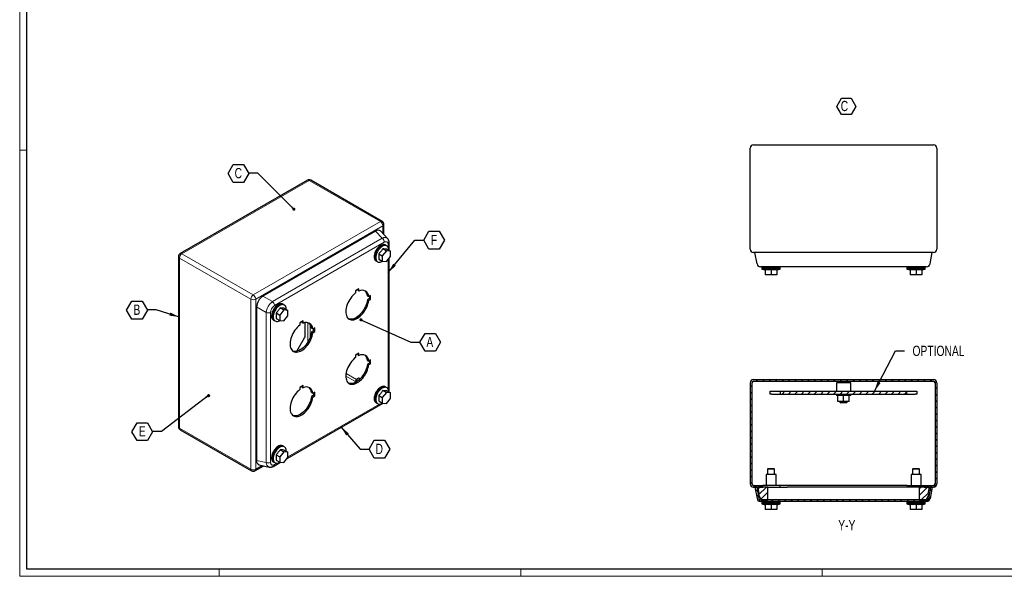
# Model space of a CAD drawing. Header units: millimetres. Extents: x 0 to 1189, y 0 to 841.
# Tile 1 of 3: x 0 to 686, y 0 to 388. Entities that reach past the tile are written whole.
import ezdxf

# ---------------------------------------------------------------- set-up
doc = ezdxf.new("R2010")
doc.units = ezdxf.units.MM
doc.layers.add('SLD-0_0', color=7, linetype='Continuous')
doc.styles.add('SLDTEXTSTYLE4', font='TXT', dxfattribs={"width": 0.75})
doc.dimstyles.new('SLDDIMSTYLE3', dxfattribs={"dimtxt": 0.18, "dimasz": 2.17094, "dimexe": 0, "dimexo": 0.0625, "dimgap": 0, "dimtad": 0, "dimtih": 1, "dimtoh": 1, "dimdec": 0, "dimrnd": 1e-09, "dimzin": 0, "dimdsep": 46, "dimtxsty": 'Standard', "dimblk1": 'DOT', "dimblk2": 'DOT', "dimsah": 1, "dimcen": 0.09, "dimadec": 0, "dimazin": 0, "dimtfac": 2.17094, "dimtdec": 0, "dimtofl": 0, "dimtmove": 0, "dimatfit": 3, "dimldrblk": 'DOT', "dimfxl": 1, "dimfrac": 2, "dimtolj": 1, "dimtzin": 0, "dimarcsym": 0})
doc.dimstyles.new('SLDDIMSTYLE4', dxfattribs={"dimtxt": 0.18, "dimasz": 7.055556, "dimexe": 0, "dimexo": 0.0625, "dimgap": 0, "dimtad": 0, "dimtih": 1, "dimtoh": 1, "dimdec": 0, "dimrnd": 1e-09, "dimzin": 0, "dimdsep": 46, "dimtxsty": 'Standard', "dimsah": 1, "dimcen": 0.09, "dimadec": 0, "dimazin": 0, "dimtfac": 7.055556, "dimtdec": 0, "dimtofl": 0, "dimtmove": 0, "dimatfit": 3, "dimfxl": 1, "dimfrac": 2, "dimtolj": 1, "dimtzin": 0, "dimarcsym": 0})

# ---------------------------------------------------------------- blocks, each defined once
blk = doc.blocks.new('SW_NOTE_0_6')
at = {"layer": 'SLD-0_0', "color": 0}
for p, q in [((-2.75, 5.33), (0.55, 11.05)), ((0.55, 11.05), (7.17, 11.05)), ((7.17, 11.05), (10.47, 5.33)), ((0.55, -0.4), (-2.75, 5.33)), ((10.47, 5.33), (7.17, -0.4)), ((7.17, -0.4), (0.55, -0.4))]:
    blk.add_line(p, q, dxfattribs=at)
at = {"layer": 'SLD-0_0', "color": 0, "insert": (0, 9.21), "char_height": 7.14, "attachment_point": 1, "style": 'SLDTEXTSTYLE4'}
blk.add_mtext('C', dxfattribs=at)
blk = doc.blocks.new('SW_NOTE_0_12')
at = {"layer": 'SLD-0_0', "color": 0}
for p, q in [((-14.45, -0.12), (-10.84, 6.14)), ((-10.84, 6.14), (-3.61, 6.14)), ((-3.61, 6.14), (0, -0.12)), ((-10.84, -6.38), (-14.45, -0.12)), ((-3.61, -6.38), (-10.84, -6.38)), ((0, -0.12), (-3.61, -6.38))]:
    blk.add_line(p, q, dxfattribs=at)
at = {"layer": 'SLD-0_0', "color": 0, "insert": (-7.3, 3.66), "char_height": 7.14, "attachment_point": 2, "style": 'SLDTEXTSTYLE4'}
blk.add_mtext('C', dxfattribs=at)
blk = doc.blocks.new('_Dot')
at = {"color": 0, "linetype": 'ByBlock', "lineweight": -2}
blk.add_line((-0.5, 0), (-1, 0), dxfattribs=at)
at = {"color": 0, "linetype": 'ByBlock', "const_width": 0.5}
blk.add_lwpolyline([(-0.25, 0, 1), (0.25, 0, 1)], format="xyb", close=True, dxfattribs=at)
blk = doc.blocks.new('SW_NOTE_0_13')
at = {"layer": 'SLD-0_0', "color": 0}
for p, q in [((-14.45, -0.12), (-10.84, 6.14)), ((-10.84, 6.14), (-3.61, 6.14)), ((-3.61, 6.14), (0, -0.12)), ((-10.84, -6.38), (-14.45, -0.12)), ((-3.61, -6.38), (-10.84, -6.38)), ((0, -0.12), (-3.61, -6.38))]:
    blk.add_line(p, q, dxfattribs=at)
at = {"layer": 'SLD-0_0', "color": 0, "insert": (-7.28, 3.66), "char_height": 7.14, "attachment_point": 2, "style": 'SLDTEXTSTYLE4'}
blk.add_mtext('B', dxfattribs=at)
blk = doc.blocks.new('SW_NOTE_0_14')
at = {"layer": 'SLD-0_0', "color": 0}
for p, q in [((-14.45, -0.12), (-10.84, 6.14)), ((-10.84, 6.14), (-3.61, 6.14)), ((-3.61, 6.14), (0, -0.12)), ((-10.84, -6.38), (-14.45, -0.12)), ((-3.61, -6.38), (-10.84, -6.38)), ((0, -0.12), (-3.61, -6.38))]:
    blk.add_line(p, q, dxfattribs=at)
at = {"layer": 'SLD-0_0', "color": 0, "insert": (-7.21, 3.66), "char_height": 7.14, "attachment_point": 2, "style": 'SLDTEXTSTYLE4'}
blk.add_mtext('E', dxfattribs=at)
blk = doc.blocks.new('SW_NOTE_0_15')
at = {"layer": 'SLD-0_0', "color": 0}
for p, q in [((0, -0.12), (3.61, 6.14)), ((3.61, 6.14), (10.84, 6.14)), ((10.84, 6.14), (14.45, -0.12)), ((3.61, -6.38), (0, -0.12)), ((10.84, -6.38), (3.61, -6.38)), ((14.45, -0.12), (10.84, -6.38))]:
    blk.add_line(p, q, dxfattribs=at)
at = {"layer": 'SLD-0_0', "color": 0, "insert": (7.14, 3.66), "char_height": 7.14, "attachment_point": 2, "style": 'SLDTEXTSTYLE4'}
blk.add_mtext('D', dxfattribs=at)
blk = doc.blocks.new('SW_NOTE_0_16')
at = {"layer": 'SLD-0_0', "color": 0}
for p, q in [((0, -0.12), (3.61, 6.14)), ((3.61, 6.14), (10.84, 6.14)), ((10.84, 6.14), (14.45, -0.12)), ((3.61, -6.38), (0, -0.12)), ((10.84, -6.38), (3.61, -6.38)), ((14.45, -0.12), (10.84, -6.38))]:
    blk.add_line(p, q, dxfattribs=at)
at = {"layer": 'SLD-0_0', "color": 0, "insert": (6.94, 3.66), "char_height": 7.14, "attachment_point": 2, "style": 'SLDTEXTSTYLE4'}
blk.add_mtext('A', dxfattribs=at)
blk = doc.blocks.new('SW_NOTE_0_17')
at = {"layer": 'SLD-0_0', "color": 0}
for p, q in [((0, -0.12), (3.61, 6.14)), ((3.61, 6.14), (10.84, 6.14)), ((10.84, 6.14), (14.45, -0.12)), ((3.61, -6.38), (0, -0.12)), ((10.84, -6.38), (3.61, -6.38)), ((14.45, -0.12), (10.84, -6.38))]:
    blk.add_line(p, q, dxfattribs=at)
at = {"layer": 'SLD-0_0', "color": 0, "insert": (7.15, 3.66), "char_height": 7.14, "attachment_point": 2, "style": 'SLDTEXTSTYLE4'}
blk.add_mtext('F', dxfattribs=at)

msp = doc.modelspace()

# ---------------------------------------------------------------- hatches: boundary and pattern name
at = {"linetype": 'Continuous', "lineweight": 18}
h = msp.add_hatch(dxfattribs=at)
h.set_pattern_fill('ANSI31', style=0)
edge = h.paths.add_edge_path(flags=0)
edge.add_arc((511.213, 64.448), 2.4, 180, 270)
edge.add_line((511.213, 62.048), (517.613, 62.048))
edge.add_line((517.613, 62.048), (517.613, 63.248))
edge.add_line((517.613, 63.248), (511.213, 63.248))
edge.add_arc((511.213, 64.448), 1.2, 180, 270, ccw=False)
edge.add_line((510.013, 64.448), (510.013, 134.648))
edge.add_arc((511.213, 134.648), 1.2, 90, 180, ccw=False)
edge.add_line((511.213, 135.848), (636.413, 135.848))
edge.add_arc((636.413, 134.648), 1.2, 0, 90, ccw=False)
edge.add_line((637.613, 134.648), (637.613, 64.448))
edge.add_arc((636.413, 64.448), 1.2, 270, 360, ccw=False)
edge.add_line((636.413, 63.248), (630.013, 63.248))
edge.add_line((630.013, 63.248), (630.013, 62.048))
edge.add_line((630.013, 62.048), (636.413, 62.048))
edge.add_arc((636.413, 64.448), 2.4, 270, 360)
edge.add_line((638.813, 64.448), (638.813, 134.648))
edge.add_arc((636.413, 134.648), 2.4, 0, 90)
edge.add_line((636.413, 137.048), (511.213, 137.048))
edge.add_arc((511.213, 134.648), 2.4, 90, 180)
edge.add_line((508.813, 134.648), (508.813, 64.448))
h = msp.add_hatch(dxfattribs=at)
h.set_pattern_fill('ANSI31', style=0)
h.paths.add_polyline_path([(529.907, 128.848), (529.907, 126.848), (617.719, 126.848), (617.719, 128.848)], flags=0)
h = msp.add_hatch(dxfattribs=at)
h.set_pattern_fill('ANSI31', style=0)
edge = h.paths.add_edge_path(flags=0)
edge.add_arc((631.711, 54.448), 2.4, 270, 350)
edge.add_line((634.074, 54.031), (635.488, 62.048))
edge.add_line((635.488, 62.048), (634.269, 62.048))
edge.add_line((634.269, 62.048), (632.892, 54.24))
edge.add_arc((631.711, 54.448), 1.2, 270, 350, ccw=False)
edge.add_line((631.711, 53.248), (515.915, 53.248))
edge.add_arc((515.915, 54.448), 1.2, 190, 270, ccw=False)
edge.add_line((514.733, 54.24), (513.356, 62.048))
edge.add_line((513.356, 62.048), (512.138, 62.048))
edge.add_line((512.138, 62.048), (513.551, 54.031))
edge.add_arc((515.915, 54.448), 2.4, 190, 270)
edge.add_line((515.915, 52.048), (631.711, 52.048))
h = msp.add_hatch(dxfattribs=at)
h.set_pattern_fill('ANSI31', style=0)
h.paths.add_polyline_path([(514.013, 62.048), (514.824, 57.448), (514.509, 57.048), (516.363, 53.248), (521.063, 53.248), (521.063, 62.048)], flags=0)
h = msp.add_hatch(dxfattribs=at)
h.set_pattern_fill('ANSI31', style=0)
h.paths.add_polyline_path([(632.802, 57.448), (633.613, 62.048), (626.563, 62.048), (626.563, 53.248), (631.263, 53.248), (633.116, 57.048)], flags=0)

# ---------------------------------------------------------------- linework, layer by layer
at = {"color": 7, "linetype": 'Continuous', "lineweight": 18}
for p, q in [((0.003, 840.919), (0.003, -0.081)), ((5.003, 296.919), (0.003, 296.919)), ((1184.003, 4.919), (5.003, 4.919)), ((139.003, 4.919), (139.003, -0.081)), ((349.003, 4.919), (349.003, -0.081)), ((559.003, 4.919), (559.003, -0.081)), ((0.003, -0.081), (1189.003, -0.081))]:
    msp.add_line(p, q, dxfattribs=at)
at = {"color": 7, "linetype": 'Continuous', "lineweight": 25}
for p, q in [((5.003, 4.919), (5.003, 835.919)), ((508.813, 227.993), (508.813, 298.193)), ((511.213, 300.593), (636.413, 300.593)), ((638.813, 298.193), (638.813, 227.993)), ((200.365, 275.883), (111.836, 224.776)), ((252.404, 247.227), (202.765, 275.883)), ((247.849, 240.497), (169.424, 195.223)), ((256.251, 235.267), (251.456, 240.406)), ((253.604, 238.104), (253.604, 245.148)), ((255.376, 226.753), (252.548, 223.234)), ((252.866, 228.202), (255.376, 226.753)), ((255.053, 230.587), (254.628, 230.832)), ((255.464, 230.32), (255.04, 230.565)), ((258.204, 226.5), (255.376, 226.753)), ((255.694, 227.949), (258.204, 226.5)), ((257.35, 226.993), (257.35, 232.159)), ((258.204, 222.728), (258.204, 226.5)), ((110.635, 222.697), (110.635, 104.135)), ((248.204, 219.703), (248.628, 219.458)), ((248.641, 219.48), (249.065, 219.235)), ((250.038, 224.683), (252.548, 223.234)), ((250.038, 220.912), (252.548, 219.463)), ((252.548, 223.234), (252.548, 219.463)), ((252.548, 219.463), (255.376, 219.21)), ((255.376, 219.21), (258.204, 222.728)), ((257.35, 128.192), (257.35, 221.666)), ((636.413, 225.593), (511.213, 225.593)), ((513.551, 217.576), (512.138, 225.593)), ((634.074, 217.576), (635.488, 225.593)), ((516.888, 215.593), (516.888, 214.993)), ((529.738, 214.993), (516.888, 214.993)), ((516.888, 213.993), (519.313, 213.388)), ((529.738, 213.993), (516.888, 213.993)), ((516.913, 214.993), (516.913, 213.993)), ((519.313, 213.543), (519.313, 209.993)), ((627.854, 215.593), (519.771, 215.593)), ((523.313, 213.543), (523.313, 209.993)), ((527.313, 213.388), (529.738, 213.993)), ((527.313, 213.543), (527.313, 209.993)), ((529.713, 213.993), (529.713, 214.993)), ((529.738, 214.993), (529.738, 215.593)), ((617.888, 215.593), (617.888, 214.993)), ((630.738, 214.993), (617.888, 214.993)), ((617.888, 213.993), (620.313, 213.388)), ((630.738, 213.993), (617.888, 213.993)), ((617.913, 214.993), (617.913, 213.993)), ((620.313, 213.543), (620.313, 209.993)), ((624.313, 213.543), (624.313, 209.993)), ((628.313, 213.388), (630.738, 213.993)), ((628.313, 213.543), (628.313, 209.993)), ((630.713, 213.993), (630.713, 214.993)), ((630.738, 214.993), (630.738, 215.593)), ((523.313, 209.993), (519.313, 209.993)), ((527.313, 209.993), (523.313, 209.993)), ((624.313, 209.993), (620.313, 209.993)), ((628.313, 209.993), (624.313, 209.993)), ((236.32, 200.303), (233.986, 198.956)), ((233.986, 198.956), (233.986, 197.387)), ((235.471, 199.813), (235.471, 199.224)), ((235.471, 199.224), (236.32, 198.734)), ((236.32, 198.734), (236.32, 200.303)), ((242.209, 195.333), (243.057, 194.843)), ((243.567, 193.423), (242.209, 192.639)), ((242.209, 192.639), (243.057, 192.149)), ((244.416, 195.627), (243.057, 194.843)), ((243.057, 192.149), (244.416, 192.933)), ((243.567, 195.138), (243.567, 193.423)), ((243.567, 193.423), (244.416, 192.933)), ((244.416, 192.933), (244.416, 195.627)), ((165.025, 187.605), (165.025, 80.712)), ((183.958, 185.524), (181.13, 182.006)), ((181.448, 186.973), (183.958, 185.524)), ((183.635, 189.358), (183.211, 189.603)), ((184.046, 189.092), (183.622, 189.336)), ((186.787, 185.271), (183.958, 185.524)), ((184.277, 186.72), (186.787, 185.271)), ((186.787, 181.5), (186.787, 185.271)), ((176.786, 178.474), (177.21, 178.229)), ((178.62, 183.455), (181.13, 182.006)), ((178.62, 179.683), (181.13, 178.234)), ((181.13, 182.006), (181.13, 178.234)), ((183.958, 177.981), (186.787, 181.5)), ((177.223, 178.251), (177.647, 178.006)), ((181.13, 178.234), (183.958, 177.981)), ((197.429, 177.852), (195.095, 176.505)), ((195.095, 176.505), (195.095, 174.936)), ((196.58, 177.362), (196.58, 176.773)), ((196.58, 176.773), (197.429, 176.283)), ((197.429, 176.283), (197.429, 177.852)), ((198.878, 167.576), (198.878, 176.71)), ((203.318, 172.882), (204.167, 172.392)), ((205.525, 173.176), (204.167, 172.392)), ((204.676, 172.686), (204.676, 170.972)), ((205.525, 170.482), (205.525, 173.176)), ((193.042, 156.791), (198.464, 166.182)), ((204.676, 170.972), (203.318, 170.187)), ((203.318, 170.187), (204.167, 169.697)), ((204.167, 169.697), (205.525, 170.482)), ((204.676, 170.972), (205.525, 170.482)), ((236.32, 155.393), (233.986, 154.046)), ((233.986, 154.046), (233.986, 152.477)), ((235.471, 154.903), (235.471, 154.314)), ((235.471, 154.314), (236.32, 153.825)), ((236.32, 153.825), (236.32, 155.393)), ((242.209, 150.423), (243.057, 149.934)), ((243.567, 148.513), (242.209, 147.729)), ((242.209, 147.729), (243.057, 147.239)), ((244.416, 150.718), (243.057, 149.934)), ((243.057, 147.239), (244.416, 148.023)), ((243.567, 150.228), (243.567, 148.513)), ((243.567, 148.513), (244.416, 148.023)), ((244.416, 148.023), (244.416, 150.718)), ((235.506, 137.692), (235.153, 137.487)), ((237.184, 137.569), (236.756, 137.816)), ((197.429, 132.942), (195.095, 131.595)), ((195.095, 131.595), (195.095, 130.026)), ((196.58, 132.452), (196.58, 131.863)), ((196.58, 131.863), (197.429, 131.373)), ((197.429, 131.373), (197.429, 132.942)), ((233.739, 135.038), (233.739, 134.982)), ((255.053, 131.785), (254.628, 132.03)), ((255.464, 131.519), (255.04, 131.764)), ((508.813, 134.648), (508.813, 64.448)), ((510.013, 134.648), (510.013, 64.448)), ((511.213, 137.048), (636.413, 137.048)), ((511.213, 135.848), (636.413, 135.848)), ((568.813, 134.848), (568.813, 128.848)), ((578.813, 134.848), (568.813, 134.848)), ((570.813, 135.848), (570.813, 134.848)), ((576.813, 134.848), (576.813, 135.848)), ((578.813, 128.848), (578.813, 134.848)), ((637.613, 134.648), (637.613, 64.448)), ((638.813, 134.648), (638.813, 64.448)), ((203.318, 127.972), (204.167, 127.482)), ((204.676, 126.062), (203.318, 125.278)), ((203.318, 125.278), (204.167, 124.788)), ((205.525, 128.266), (204.167, 127.482)), ((204.167, 124.788), (205.525, 125.572)), ((204.676, 127.777), (204.676, 126.062)), ((204.676, 126.062), (205.525, 125.572)), ((205.525, 125.572), (205.525, 128.266)), ((250.038, 125.882), (252.548, 124.433)), ((255.376, 127.951), (252.548, 124.433)), ((252.548, 124.433), (252.548, 120.661)), ((252.866, 129.4), (255.376, 127.951)), ((258.204, 127.698), (255.376, 127.951)), ((255.376, 120.408), (258.204, 123.927)), ((255.694, 129.147), (258.204, 127.698)), ((258.204, 123.927), (258.204, 127.698)), ((522.813, 126.848), (522.813, 128.848)), ((522.813, 128.848), (523.813, 128.848)), ((523.813, 126.848), (522.813, 126.848)), ((523.813, 128.848), (529.907, 128.848)), ((523.813, 126.848), (529.907, 126.848)), ((529.907, 126.848), (529.907, 128.848)), ((529.907, 128.848), (617.719, 128.848)), ((529.907, 126.848), (617.719, 126.848)), ((568.813, 126.848), (568.813, 125.848)), ((578.813, 125.848), (568.813, 125.848)), ((569.813, 121.848), (569.813, 125.848)), ((573.813, 121.848), (573.813, 125.848)), ((577.813, 121.848), (577.813, 125.848)), ((578.813, 125.848), (578.813, 126.848)), ((617.719, 128.848), (617.719, 126.848)), ((617.719, 128.848), (623.813, 128.848)), ((617.719, 126.848), (623.813, 126.848)), ((623.813, 128.848), (624.813, 128.848)), ((624.813, 126.848), (623.813, 126.848)), ((624.813, 128.848), (624.813, 126.848)), ((186.194, 81.962), (253.14, 120.608)), ((248.204, 120.901), (248.628, 120.657)), ((248.641, 120.678), (249.065, 120.433)), ((250.038, 122.11), (252.548, 120.661)), ((252.548, 120.661), (255.376, 120.408)), ((573.813, 121.848), (569.813, 121.848)), ((571.313, 121.848), (571.313, 121.348)), ((571.313, 121.348), (571.813, 120.848)), ((571.313, 121.348), (576.313, 121.348)), ((575.813, 120.848), (571.813, 120.848)), ((577.813, 121.848), (573.813, 121.848)), ((575.813, 120.848), (576.313, 121.348)), ((576.313, 121.348), (576.313, 121.848)), ((111.836, 102.057), (161.474, 73.401)), ((183.635, 90.557), (183.211, 90.802)), ((184.046, 90.29), (183.622, 90.535)), ((178.62, 84.653), (181.13, 83.204)), ((183.958, 86.723), (181.13, 83.204)), ((181.13, 83.204), (181.13, 79.433)), ((181.448, 88.172), (183.958, 86.723)), ((186.787, 86.47), (183.958, 86.723)), ((183.958, 79.18), (186.787, 82.698)), ((184.277, 87.919), (186.787, 86.47)), ((186.787, 82.698), (186.787, 86.47)), ((163.874, 73.401), (169.976, 76.923)), ((166.908, 77.632), (173.756, 76.05)), ((176.786, 79.673), (177.21, 79.428)), ((176.997, 76.652), (181.722, 79.38)), ((177.223, 79.45), (177.647, 79.205)), ((178.62, 80.882), (181.13, 79.433)), ((181.13, 79.433), (183.958, 79.18)), ((519.813, 70.868), (519.813, 63.248)), ((526.813, 70.868), (519.813, 70.868)), ((521.313, 75.048), (520.813, 74.548)), ((520.813, 74.548), (520.813, 70.868)), ((525.813, 74.548), (520.813, 74.548)), ((521.313, 75.048), (525.313, 75.048)), ((525.813, 74.548), (525.313, 75.048)), ((525.813, 70.868), (525.813, 74.548)), ((526.813, 63.248), (526.813, 70.868)), ((620.813, 70.868), (620.813, 63.248)), ((627.813, 70.868), (620.813, 70.868)), ((622.313, 75.048), (621.813, 74.548)), ((621.813, 74.548), (621.813, 70.868)), ((626.813, 74.548), (621.813, 74.548)), ((622.313, 75.048), (626.313, 75.048)), ((626.813, 74.548), (626.313, 75.048)), ((626.813, 70.868), (626.813, 74.548)), ((627.813, 63.248), (627.813, 70.868)), ((511.213, 63.248), (517.613, 63.248)), ((511.213, 62.048), (517.613, 62.048)), ((512.138, 62.048), (513.551, 54.031)), ((513.356, 62.048), (512.138, 62.048)), ((513.356, 62.048), (514.733, 54.24)), ((521.063, 62.048), (514.013, 62.048)), ((514.013, 62.048), (514.824, 57.448)), ((517.613, 62.048), (517.613, 63.248)), ((523.413, 63.248), (517.613, 63.248)), ((521.063, 53.248), (521.063, 62.048)), ((521.063, 62.048), (534.663, 62.048)), ((529.413, 63.248), (523.413, 63.248)), ((529.413, 63.248), (529.413, 62.048)), ((618.213, 63.248), (529.413, 63.248)), ((612.963, 62.048), (534.663, 62.048)), ((626.563, 62.048), (612.963, 62.048)), ((618.213, 63.248), (618.213, 62.048)), ((618.213, 63.248), (624.213, 63.248)), ((624.213, 63.248), (630.013, 63.248)), ((626.563, 62.048), (626.563, 53.248)), ((633.613, 62.048), (626.563, 62.048)), ((630.013, 62.048), (630.013, 63.248)), ((630.013, 63.248), (636.413, 63.248)), ((630.013, 62.048), (636.413, 62.048)), ((632.802, 57.448), (633.613, 62.048)), ((634.269, 62.048), (632.892, 54.24)), ((635.488, 62.048), (634.074, 54.031)), ((635.488, 62.048), (634.269, 62.048)), ((514.824, 57.448), (514.509, 57.048)), ((514.509, 57.048), (516.363, 53.248)), ((631.263, 53.248), (633.116, 57.048)), ((633.116, 57.048), (632.802, 57.448)), ((631.711, 53.248), (515.915, 53.248)), ((631.711, 52.048), (515.915, 52.048)), ((516.363, 53.248), (521.063, 53.248)), ((516.888, 52.048), (516.888, 51.448)), ((529.738, 51.448), (516.888, 51.448)), ((516.888, 50.448), (519.313, 49.843)), ((529.738, 50.448), (516.888, 50.448)), ((516.913, 51.448), (516.913, 50.448)), ((519.313, 49.998), (519.313, 46.448)), ((523.313, 49.998), (523.313, 46.448)), ((527.313, 49.843), (529.738, 50.448)), ((527.313, 49.998), (527.313, 46.448)), ((529.713, 50.448), (529.713, 51.448)), ((529.738, 51.448), (529.738, 52.048)), ((617.888, 52.048), (617.888, 51.448)), ((630.738, 51.448), (617.888, 51.448)), ((617.888, 50.448), (620.313, 49.843)), ((630.738, 50.448), (617.888, 50.448)), ((617.913, 51.448), (617.913, 50.448)), ((620.313, 49.998), (620.313, 46.448)), ((624.313, 49.998), (624.313, 46.448)), ((626.563, 53.248), (631.263, 53.248)), ((628.313, 49.843), (630.738, 50.448)), ((628.313, 49.998), (628.313, 46.448)), ((630.713, 50.448), (630.713, 51.448)), ((630.738, 51.448), (630.738, 52.048)), ((523.313, 46.448), (519.313, 46.448)), ((527.313, 46.448), (523.313, 46.448)), ((624.313, 46.448), (620.313, 46.448)), ((628.313, 46.448), (624.313, 46.448)), ((1184.003, 4.919), (5.003, 4.919))]:
    msp.add_line(p, q, dxfattribs=at)
at = {"color": 8, "linetype": 'Continuous', "lineweight": 18}
for p, q in [((201.565, 275.764), (113.035, 224.657)), ((251.204, 247.108), (201.565, 275.764)), ((162.674, 196.001), (251.204, 247.108)), ((252.901, 244.169), (164.371, 193.062)), ((252.518, 235.493), (247.849, 240.497)), ((252.901, 238.857), (252.901, 244.169)), ((176.092, 191.373), (252.518, 235.493)), ((253.92, 232.754), (177.494, 188.634)), ((256.647, 229.242), (256.647, 231.179)), ((160.977, 193.062), (111.338, 221.717)), ((111.338, 221.717), (111.338, 103.156)), ((113.035, 224.657), (162.674, 196.001)), ((256.647, 130.44), (256.647, 220.791)), ((160.977, 74.5), (160.977, 193.062)), ((164.371, 193.062), (164.371, 74.5)), ((176.092, 191.373), (169.424, 195.223)), ((171.694, 183.755), (165.025, 187.605)), ((171.694, 79.17), (171.694, 183.755)), ((174.767, 183.911), (174.767, 79.326)), ((200.717, 176.713), (200.717, 163.131)), ((202.414, 166.564), (202.414, 175.461)), ((227.163, 139.486), (233.823, 135.641)), ((234.67, 137.111), (227.324, 141.352)), ((186.787, 83.115), (250.59, 119.948)), ((111.338, 103.156), (160.977, 74.5)), ((164.371, 74.5), (168.971, 77.155)), ((171.694, 79.17), (165.025, 80.712)), ((177.494, 77.751), (179.173, 78.72))]:
    msp.add_line(p, q, dxfattribs=at)
at = {"color": 7, "linetype": 'Continuous', "lineweight": 25, "flags": 128}
for points in [[(254.628, 230.832), (254.439, 230.929), (253.886, 231.096), (253.275, 231.127), (252.62, 231.021), (251.937, 230.78), (251.242, 230.409), (250.551, 229.918), (249.881, 229.318), (249.246, 228.623), (248.662, 227.85), (248.143, 227.015), (247.7, 226.14), (247.345, 225.245), (247.085, 224.35), (246.926, 223.476), (246.873, 222.645)], [(255.323, 230.402), (254.863, 230.684), (254.31, 230.851), (253.699, 230.882), (253.044, 230.776), (252.362, 230.535), (251.666, 230.164), (250.976, 229.673), (250.305, 229.073), (249.67, 228.378), (249.086, 227.605), (248.567, 226.771), (248.125, 225.895), (247.769, 225), (247.509, 224.105), (247.351, 223.231), (247.297, 222.4)], [(255.04, 230.565), (254.851, 230.662), (254.3, 230.829), (253.692, 230.86), (253.04, 230.754), (252.36, 230.513), (251.667, 230.144), (250.979, 229.655), (250.311, 229.058), (249.679, 228.365), (249.097, 227.595), (248.58, 226.764), (248.139, 225.892), (247.785, 225), (247.526, 224.108), (247.368, 223.238), (247.315, 222.41)], [(257.09, 227.143), (257.077, 227.631), (256.971, 228.363), (256.761, 229.008), (256.453, 229.549), (256.053, 229.975), (255.57, 230.276), (255.017, 230.443), (254.406, 230.474), (253.751, 230.368), (253.069, 230.127), (252.374, 229.756), (251.683, 229.265), (251.012, 228.665), (250.377, 227.97), (249.793, 227.196), (249.274, 226.362), (248.832, 225.487), (248.476, 224.592), (248.216, 223.697), (248.058, 222.823), (248.004, 221.991), (248.004, 221.991)], [(248.004, 221.991), (248.058, 221.221), (248.216, 220.531), (248.476, 219.936), (248.832, 219.451), (249.274, 219.086), (249.793, 218.852), (250.377, 218.752), (251.012, 218.79), (251.683, 218.964), (252.374, 219.271), (252.686, 219.45)], [(233.986, 197.387), (233.077, 196.644), (232.195, 195.797), (231.354, 194.857), (230.564, 193.837), (229.836, 192.751), (229.18, 191.613), (228.604, 190.439), (228.117, 189.245), (227.725, 188.047), (227.434, 186.86), (227.246, 185.701), (227.166, 184.587), (227.193, 183.53), (227.328, 182.547), (227.569, 181.65), (227.912, 180.852), (228.353, 180.162), (228.885, 179.591), (229.503, 179.147), (230.197, 178.834), (230.957, 178.658), (231.775, 178.621), (232.638, 178.723), (233.535, 178.963), (234.454, 179.338), (235.382, 179.842), (236.307, 180.469), (237.217, 181.21), (238.099, 182.056), (238.941, 182.995), (239.731, 184.014), (240.46, 185.099), (241.117, 186.236), (241.694, 187.41), (242.182, 188.604), (242.576, 189.803), (242.869, 190.99), (243.057, 192.149)], [(242.209, 192.639), (242.02, 191.479), (241.727, 190.293), (241.334, 189.094), (240.846, 187.9), (240.269, 186.726), (239.612, 185.589), (238.883, 184.504), (238.092, 183.485), (237.25, 182.546), (236.368, 181.7), (235.459, 180.959), (234.533, 180.332), (233.605, 179.827), (232.686, 179.453), (231.789, 179.213), (230.926, 179.111), (230.109, 179.148), (229.348, 179.324), (229.095, 179.419)], [(183.211, 189.603), (183.021, 189.7), (182.468, 189.868), (181.857, 189.899), (181.202, 189.792), (180.519, 189.551), (179.824, 189.181), (179.133, 188.69), (178.463, 188.09), (177.828, 187.395), (177.244, 186.621), (176.725, 185.787), (176.282, 184.912), (175.927, 184.016), (175.667, 183.121), (175.509, 182.247), (175.455, 181.416)], [(183.906, 189.173), (183.445, 189.455), (182.892, 189.623), (182.281, 189.654), (181.627, 189.547), (180.944, 189.306), (180.249, 188.936), (179.558, 188.445), (178.887, 187.845), (178.252, 187.15), (177.669, 186.376), (177.149, 185.542), (176.707, 184.667), (176.351, 183.771), (176.091, 182.876), (175.933, 182.003), (175.88, 181.171)], [(183.622, 189.336), (183.434, 189.433), (182.883, 189.6), (182.274, 189.631), (181.622, 189.525), (180.942, 189.285), (180.249, 188.916), (179.561, 188.427), (178.893, 187.829), (178.261, 187.137), (177.679, 186.366), (177.162, 185.535), (176.721, 184.663), (176.367, 183.771), (176.108, 182.88), (175.95, 182.01), (175.897, 181.181)], [(185.672, 185.915), (185.66, 186.402), (185.553, 187.135), (185.344, 187.779), (185.035, 188.321), (184.635, 188.747), (184.153, 189.047), (183.599, 189.215), (182.988, 189.246), (182.334, 189.139), (181.651, 188.898), (180.956, 188.527), (180.265, 188.036), (179.594, 187.436), (178.959, 186.742), (178.376, 185.968), (177.856, 185.134), (177.414, 184.259), (177.058, 183.363), (176.798, 182.468), (176.64, 181.594), (176.587, 180.763), (176.587, 180.763)], [(176.587, 180.763), (176.64, 179.993), (176.798, 179.302), (177.058, 178.707), (177.414, 178.222), (177.856, 177.858), (178.376, 177.623), (178.959, 177.524), (179.594, 177.562), (180.265, 177.736), (180.956, 178.043), (181.269, 178.222)], [(195.095, 174.936), (194.186, 174.193), (193.305, 173.346), (192.463, 172.406), (191.673, 171.386), (190.945, 170.3), (190.289, 169.162), (189.713, 167.988), (189.226, 166.794), (188.834, 165.595), (188.543, 164.409), (188.355, 163.25), (188.275, 162.135), (188.302, 161.079), (188.437, 160.096), (188.678, 159.199), (189.021, 158.4), (189.462, 157.711), (189.994, 157.14), (190.612, 156.695), (191.306, 156.383), (192.066, 156.207), (192.884, 156.17), (193.747, 156.272), (194.644, 156.512), (195.563, 156.886), (196.491, 157.391), (197.416, 158.018), (198.326, 158.759), (199.208, 159.605), (200.05, 160.544), (200.84, 161.563), (201.569, 162.648), (202.227, 163.785), (202.803, 164.959), (203.291, 166.153), (203.685, 167.352), (203.978, 168.538), (204.167, 169.697)], [(203.318, 170.187), (203.129, 169.028), (202.836, 167.841), (202.443, 166.643), (201.955, 165.449), (201.378, 164.275), (200.721, 163.138), (199.992, 162.053), (199.201, 161.034), (198.359, 160.095), (197.477, 159.249), (196.568, 158.508), (195.643, 157.881), (194.714, 157.376), (193.795, 157.001), (192.898, 156.762), (192.035, 156.659), (191.218, 156.697), (190.457, 156.873), (190.204, 156.968)], [(233.986, 152.477), (233.077, 151.734), (232.195, 150.887), (231.354, 149.948), (230.564, 148.928), (229.836, 147.841), (229.18, 146.704), (228.604, 145.53), (228.117, 144.335), (227.725, 143.137), (227.434, 141.95), (227.246, 140.792), (227.166, 139.677), (227.193, 138.621), (227.328, 137.637), (227.569, 136.74), (227.912, 135.942), (228.353, 135.252), (228.885, 134.682), (229.503, 134.237), (230.197, 133.924), (230.957, 133.748), (231.775, 133.711), (232.638, 133.813), (233.535, 134.053), (234.454, 134.428), (235.382, 134.932), (236.307, 135.559), (237.217, 136.301), (238.099, 137.147), (238.941, 138.085), (239.731, 139.104), (240.46, 140.19), (241.117, 141.327), (241.694, 142.5), (242.182, 143.694), (242.576, 144.893), (242.869, 146.08), (243.057, 147.239)], [(242.209, 147.729), (242.02, 146.57), (241.727, 145.383), (241.334, 144.184), (240.846, 142.99), (240.269, 141.817), (239.612, 140.679), (238.883, 139.594), (238.092, 138.575), (237.25, 137.636), (236.368, 136.791), (235.459, 136.049), (234.533, 135.422), (233.605, 134.918), (232.686, 134.543), (231.789, 134.303), (230.926, 134.201), (230.109, 134.238), (229.348, 134.414), (229.095, 134.509)], [(236.756, 137.816), (236.454, 137.921), (236.053, 137.907), (235.617, 137.752), (235.175, 137.464), (234.754, 137.063), (234.38, 136.573), (234.076, 136.025), (233.863, 135.453), (233.765, 134.996)], [(254.628, 132.03), (254.439, 132.127), (253.886, 132.295), (253.275, 132.326), (252.62, 132.22), (251.937, 131.978), (251.242, 131.608), (250.551, 131.117), (249.881, 130.517), (249.246, 129.822), (248.662, 129.048), (248.143, 128.214), (247.7, 127.339), (247.345, 126.443), (247.085, 125.548), (246.926, 124.675), (246.873, 123.843)], [(255.323, 131.6), (254.863, 131.882), (254.31, 132.05), (253.699, 132.081), (253.044, 131.975), (252.362, 131.733), (251.666, 131.363), (250.976, 130.872), (250.305, 130.272), (249.67, 129.577), (249.086, 128.803), (248.567, 127.969), (248.125, 127.094), (247.769, 126.198), (247.509, 125.303), (247.351, 124.43), (247.297, 123.598)], [(255.04, 131.764), (254.851, 131.86), (254.3, 132.027), (253.692, 132.058), (253.04, 131.952), (252.36, 131.712), (251.667, 131.343), (250.979, 130.854), (250.311, 130.256), (249.679, 129.564), (249.097, 128.793), (248.58, 127.962), (248.139, 127.091), (247.785, 126.198), (247.526, 125.307), (247.368, 124.437), (247.315, 123.608)], [(257.09, 128.342), (257.077, 128.829), (256.971, 129.562), (256.761, 130.206), (256.453, 130.748), (256.053, 131.174), (255.57, 131.474), (255.017, 131.642), (254.406, 131.673), (253.751, 131.566), (253.069, 131.325), (252.374, 130.955), (251.683, 130.464), (251.012, 129.864), (250.377, 129.169), (249.793, 128.395), (249.274, 127.561), (248.832, 126.686), (248.476, 125.79), (248.216, 124.895), (248.058, 124.022), (248.004, 123.19), (248.004, 123.19)], [(195.095, 130.026), (194.186, 129.283), (193.305, 128.436), (192.463, 127.496), (191.673, 126.476), (190.945, 125.39), (190.289, 124.252), (189.713, 123.078), (189.226, 121.884), (188.834, 120.686), (188.543, 119.499), (188.355, 118.34), (188.275, 117.226), (188.302, 116.169), (188.437, 115.186), (188.678, 114.289), (189.021, 113.491), (189.462, 112.801), (189.994, 112.23), (190.612, 111.786), (191.306, 111.473), (192.066, 111.297), (192.884, 111.26), (193.747, 111.362), (194.644, 111.602), (195.563, 111.977), (196.491, 112.481), (197.416, 113.108), (198.326, 113.85), (199.208, 114.695), (200.05, 115.634), (200.84, 116.653), (201.569, 117.738), (202.227, 118.875), (202.803, 120.049), (203.291, 121.243), (203.685, 122.442), (203.978, 123.629), (204.167, 124.788)], [(203.318, 125.278), (203.129, 124.119), (202.836, 122.932), (202.443, 121.733), (201.955, 120.539), (201.378, 119.365), (200.721, 118.228), (199.992, 117.143), (199.201, 116.124), (198.359, 115.185), (197.477, 114.339), (196.568, 113.598), (195.643, 112.971), (194.714, 112.466), (193.795, 112.092), (192.898, 111.852), (192.035, 111.75), (191.218, 111.787), (190.457, 111.963), (190.204, 112.058)], [(248.004, 123.19), (248.058, 122.42), (248.216, 121.729), (248.476, 121.134), (248.832, 120.649), (249.274, 120.285), (249.793, 120.05), (250.377, 119.951), (251.012, 119.989), (251.683, 120.163), (252.374, 120.47), (252.686, 120.649)], [(183.211, 90.802), (183.021, 90.899), (182.468, 91.066), (181.857, 91.097), (181.202, 90.991), (180.519, 90.75), (179.824, 90.379), (179.133, 89.888), (178.463, 89.288), (177.828, 88.593), (177.244, 87.82), (176.725, 86.985), (176.282, 86.11), (175.927, 85.215), (175.667, 84.32), (175.509, 83.446), (175.455, 82.614)], [(183.906, 90.372), (183.445, 90.654), (182.892, 90.821), (182.281, 90.852), (181.627, 90.746), (180.944, 90.505), (180.249, 90.134), (179.558, 89.643), (178.887, 89.043), (178.252, 88.348), (177.669, 87.575), (177.149, 86.74), (176.707, 85.865), (176.351, 84.97), (176.091, 84.075), (175.933, 83.201), (175.88, 82.37)], [(183.622, 90.535), (183.434, 90.632), (182.883, 90.799), (182.274, 90.83), (181.622, 90.724), (180.942, 90.483), (180.249, 90.114), (179.561, 89.625), (178.893, 89.027), (178.261, 88.335), (177.679, 87.565), (177.162, 86.734), (176.721, 85.862), (176.367, 84.97), (176.108, 84.078), (175.95, 83.208), (175.897, 82.38)], [(185.672, 87.113), (185.66, 87.601), (185.553, 88.333), (185.344, 88.978), (185.035, 89.519), (184.635, 89.945), (184.153, 90.246), (183.599, 90.413), (182.988, 90.444), (182.334, 90.338), (181.651, 90.097), (180.956, 89.726), (180.265, 89.235), (179.594, 88.635), (178.959, 87.94), (178.376, 87.166), (177.856, 86.332), (177.414, 85.457), (177.058, 84.562), (176.798, 83.666), (176.64, 82.793), (176.587, 81.961), (176.587, 81.961)], [(176.587, 81.961), (176.64, 81.191), (176.798, 80.501), (177.058, 79.906), (177.414, 79.421), (177.856, 79.056), (178.376, 78.822), (178.959, 78.722), (179.594, 78.76), (180.265, 78.934), (180.956, 79.241), (181.269, 79.42)]]:
    msp.add_lwpolyline(points, dxfattribs=at)
at = {"color": 7, "linetype": 'Continuous', "lineweight": 25}
for centre, radius, start, end in [((511.213, 298.193), 2.4, 90, 180), ((636.413, 298.193), 2.4, 0, 90), ((201.565, 273.804), 2.4, 60.002688, 119.997312), ((251.204, 245.148), 2.4, 0, 60.002688), ((249.597, 238.234), 2.86, 49.441501, 127.679252), ((511.213, 227.993), 2.4, 180, 270), ((636.413, 227.993), 2.4, 270, 0), ((113.035, 222.697), 2.4, 119.997312, 180), ((250.02, 222.296), 3.166, 173.6866, 235.001219), ((250.331, 222.029), 3.056, 173.036547, 242.587907), ((250.45, 222.063), 3.154, 173.6866, 235.001219), ((515.915, 217.993), 2.4, 190, 270), ((631.711, 217.993), 2.4, 270, 350), ((238.469, 194.677), 4.591, 2.071949, 117.917299), ((236.871, 194.872), 5.358, 4.935045, 49.338914), ((174.506, 187.21), 9.489, 122.386856, 177.613144), ((178.602, 181.068), 3.166, 173.6866, 235.001219), ((178.913, 180.8), 3.056, 173.036547, 242.587907), ((179.032, 180.834), 3.154, 173.6866, 235.001219), ((199.578, 172.226), 4.591, 2.071949, 117.917299), ((197.98, 172.421), 5.358, 4.935045, 49.338914), ((195.994, 167.674), 2.886, 328.856272, 358.043501), ((238.469, 149.768), 4.591, 2.071949, 117.917299), ((236.871, 149.962), 5.358, 4.935045, 49.338914), ((236.752, 134.931), 3.015, 122.032113, 177.973264), ((199.578, 127.316), 4.591, 2.071949, 117.917299), ((197.98, 127.511), 5.358, 4.935045, 49.338914), ((511.213, 134.648), 2.4, 90, 180), ((511.213, 134.648), 1.2, 90, 180), ((636.413, 134.648), 2.4, 0, 90), ((636.413, 134.648), 1.2, 0, 90), ((250.02, 123.495), 3.166, 173.6866, 235.001219), ((250.331, 123.228), 3.056, 173.036547, 242.587907), ((250.45, 123.262), 3.154, 173.6866, 235.001219), ((113.035, 104.135), 2.4, 180, 240.002688), ((178.602, 82.266), 3.166, 173.6866, 235.001219), ((178.913, 81.999), 3.056, 173.036547, 242.587907), ((179.032, 82.033), 3.154, 173.6866, 235.001219), ((167.71, 80.238), 2.726, 169.984516, 252.88617), ((162.674, 75.48), 2.4, 240.002688, 299.997312), ((511.213, 64.448), 2.4, 180, 270), ((511.213, 64.448), 1.2, 180, 270), ((636.413, 64.448), 2.4, 270, 0), ((636.413, 64.448), 1.2, 270, 0), ((515.915, 54.448), 2.4, 190, 270), ((515.915, 54.448), 1.2, 190, 270), ((631.711, 54.448), 1.2, 270, 350), ((631.711, 54.448), 2.4, 270, 350)]:
    msp.add_arc(centre, radius, start, end, dxfattribs=at)
at = {"color": 8, "linetype": 'Continuous', "lineweight": 18}
for centre, radius, start, end in [((200.862, 274.783), 1.207, 54.382423, 114.307119), ((202.268, 274.783), 1.207, 65.692881, 125.617577), ((251.907, 246.127), 1.207, 65.692881, 125.617577), ((249.217, 244.001), 3.688, 2.605478, 57.394522), ((252.403, 245.268), 1.207, 294.374658, 354.305201), ((250.172, 232.563), 3.754, 2.907263, 51.309164), ((256.184, 232.251), 1.168, 293.353391, 356.37224), ((111.837, 222.817), 1.207, 185.694799, 245.625342), ((115.023, 221.55), 3.688, 122.605478, 177.394522), ((112.332, 223.676), 1.207, 54.382423, 114.307119), ((164.662, 192.894), 3.688, 122.605478, 177.394522), ((162.674, 196.337), 3.689, 242.609672, 297.390328), ((160.687, 192.894), 3.688, 2.605478, 57.394522), ((173.745, 188.443), 3.754, 2.907263, 51.309164), ((173.058, 187.253), 3.754, 248.69388, 297.088783), ((111.837, 104.255), 1.207, 185.694799, 245.625342), ((112.48, 103.01), 1.151, 172.74417, 235.943649), ((174.868, 79.039), 3.177, 177.627161, 248.603256), ((173.058, 82.668), 3.754, 248.69388, 297.088783), ((176.302, 77.631), 1.199, 304.517815, 5.758759), ((162.119, 74.354), 1.151, 172.74417, 235.943649), ((162.674, 77.775), 3.689, 242.609672, 297.390328), ((163.23, 74.354), 1.151, 304.056351, 7.25583)]:
    msp.add_arc(centre, radius, start, end, dxfattribs=at)
for points, knots in [([(252.518, 235.493), (252.518, 235.493), (252.776, 235.62), (253.298, 235.834), (254.043, 236.003), (254.741, 236.024), (255.36, 235.891), (255.861, 235.652), (256.101, 235.401), (256.203, 235.294)], [0, 0, 0, 0, 0.0000101, 0.173107, 0.3512078, 0.5228477, 0.6992247, 0.8719692, 1, 1, 1, 1]), ([(256.647, 231.179), (256.647, 231.387), (256.629, 231.582), (256.558, 231.947), (256.505, 232.114), (256.368, 232.413), (256.283, 232.546), (256.084, 232.774), (255.971, 232.867), (255.719, 233.012), (255.579, 233.064), (255.284, 233.122), (255.127, 233.129), (254.798, 233.098), (254.625, 233.059), (254.277, 232.939), (254.1, 232.857), (253.92, 232.754)], [0, 0, 0, 0, 0.125, 0.125, 0.25, 0.25, 0.375, 0.375, 0.5, 0.5, 0.625, 0.625, 0.75, 0.75, 0.875, 0.875, 1, 1, 1, 1]), ([(171.694, 183.755), (171.705, 183.916), (171.723, 184.083), (171.771, 184.421), (171.802, 184.594), (171.913, 185.121), (172.012, 185.482), (172.194, 186.024), (172.261, 186.206), (172.405, 186.572), (172.483, 186.757), (172.733, 187.305), (172.917, 187.663), (173.321, 188.363), (173.544, 188.709), (174.009, 189.358), (174.252, 189.665), (174.634, 190.096), (174.765, 190.236), (175.027, 190.501), (175.158, 190.626), (175.423, 190.863), (175.556, 190.975), (175.823, 191.184), (175.958, 191.283), (176.092, 191.373)], [0, 0, 0, 0, 0.0625, 0.0625, 0.125, 0.125, 0.25, 0.25, 0.3125, 0.3125, 0.375, 0.375, 0.5, 0.5, 0.625, 0.625, 0.75, 0.75, 0.8125, 0.8125, 0.875, 0.875, 0.9375, 0.9375, 1, 1, 1, 1]), ([(177.494, 188.634), (177.314, 188.53), (177.137, 188.407), (176.79, 188.125), (176.617, 187.965), (176.287, 187.616), (176.131, 187.428), (175.835, 187.029), (175.695, 186.815), (175.444, 186.38), (175.331, 186.157), (175.131, 185.698), (175.046, 185.466), (174.909, 185.01), (174.857, 184.782), (174.785, 184.334), (174.767, 184.118), (174.767, 183.911)], [0, 0, 0, 0, 0.125, 0.125, 0.25, 0.25, 0.375, 0.375, 0.5, 0.5, 0.625, 0.625, 0.75, 0.75, 0.875, 0.875, 1, 1, 1, 1]), ([(174.767, 79.326), (174.767, 79.118), (174.785, 78.923), (174.857, 78.558), (174.909, 78.39), (175.046, 78.092), (175.131, 77.958), (175.331, 77.73), (175.444, 77.637), (175.695, 77.492), (175.835, 77.44), (176.131, 77.382), (176.287, 77.376), (176.617, 77.407), (176.79, 77.446), (177.137, 77.566), (177.314, 77.647), (177.494, 77.751)], [0, 0, 0, 0, 0.125, 0.125, 0.25, 0.25, 0.375, 0.375, 0.5, 0.5, 0.625, 0.625, 0.75, 0.75, 0.875, 0.875, 1, 1, 1, 1])]:
    msp.add_open_spline(points, degree=3, knots=knots, dxfattribs=at)
at = {"color": 7, "linetype": 'Continuous', "lineweight": 25}
for points, knots in [([(257.347, 232.178), (257.347, 232.256), (257.347, 232.566), (257.278, 233.158), (257.097, 233.861), (256.804, 234.511), (256.505, 234.995), (256.274, 235.226), (256.205, 235.295)], [0, 0, 0, 0, 0.0720061, 0.2843402, 0.5023221, 0.7126439, 0.9136907, 1, 1, 1, 1]), ([(250.038, 224.683), (250.105, 224.024), (250.146, 223.376), (250.147, 222.116), (250.106, 221.502), (250.038, 220.912)], [0, 0, 0, 0, 0.5, 0.5, 1, 1, 1, 1]), ([(519.771, 215.593), (519.517, 215.593), (519.267, 215.593), (518.775, 215.593), (518.53, 215.593), (518.064, 215.593), (517.843, 215.593), (517.425, 215.593), (517.227, 215.593), (516.872, 215.593), (516.712, 215.593), (516.429, 215.593), (516.309, 215.593), (516.116, 215.593), (516.041, 215.593), (515.94, 215.593), (515.915, 215.593), (515.915, 215.593)], [0, 0, 0, 0, 0.125, 0.125, 0.25, 0.25, 0.375, 0.375, 0.5, 0.5, 0.625, 0.625, 0.75, 0.75, 0.875, 0.875, 1, 1, 1, 1]), ([(631.711, 215.593), (631.711, 215.593), (631.685, 215.593), (631.584, 215.593), (631.51, 215.593), (631.316, 215.593), (631.196, 215.593), (630.913, 215.593), (630.754, 215.593), (630.398, 215.593), (630.2, 215.593), (629.782, 215.593), (629.561, 215.593), (629.095, 215.593), (628.851, 215.593), (628.359, 215.593), (628.109, 215.593), (627.854, 215.593)], [0, 0, 0, 0, 0.125, 0.125, 0.25, 0.25, 0.375, 0.375, 0.5, 0.5, 0.625, 0.625, 0.75, 0.75, 0.875, 0.875, 1, 1, 1, 1]), ([(178.62, 183.455), (178.687, 182.795), (178.728, 182.147), (178.729, 180.887), (178.688, 180.273), (178.62, 179.683)], [0, 0, 0, 0, 0.5, 0.5, 1, 1, 1, 1]), ([(250.038, 125.882), (250.105, 125.222), (250.146, 124.574), (250.147, 123.314), (250.106, 122.7), (250.038, 122.11)], [0, 0, 0, 0, 0.5, 0.5, 1, 1, 1, 1]), ([(178.62, 84.653), (178.687, 83.994), (178.728, 83.346), (178.729, 82.086), (178.688, 81.472), (178.62, 80.882)], [0, 0, 0, 0, 0.5, 0.5, 1, 1, 1, 1]), ([(173.707, 76.077), (173.799, 76.052), (174.11, 75.967), (174.67, 75.949), (175.372, 76.016), (176.073, 76.207), (176.627, 76.442), (176.908, 76.605), (176.979, 76.645)], [0, 0, 0, 0, 0.0831769, 0.2838845, 0.4917808, 0.7033429, 0.9254927, 1, 1, 1, 1])]:
    msp.add_open_spline(points, degree=3, knots=knots, dxfattribs=at)
for points in [[(252.866, 228.202), (252.463, 227.576), (251.602, 226.356), (250.577, 225.23), (250.038, 224.683)], [(255.694, 227.949), (255.291, 227.952), (254.431, 227.988), (253.405, 228.12), (252.866, 228.202)], [(523.313, 213.543), (522.646, 213.447), (521.313, 213.33), (519.979, 213.447), (519.313, 213.543)], [(527.313, 213.543), (526.646, 213.447), (525.313, 213.33), (523.979, 213.447), (523.313, 213.543)], [(624.313, 213.543), (623.646, 213.447), (622.313, 213.33), (620.979, 213.447), (620.313, 213.543)], [(628.313, 213.543), (627.646, 213.447), (626.313, 213.33), (624.979, 213.447), (624.313, 213.543)], [(181.448, 186.973), (181.045, 186.348), (180.184, 185.127), (179.159, 184.002), (178.62, 183.455)], [(184.277, 186.72), (183.873, 186.723), (183.013, 186.76), (181.988, 186.892), (181.448, 186.973)], [(252.866, 129.4), (252.463, 128.775), (251.602, 127.554), (250.577, 126.429), (250.038, 125.882)], [(255.694, 129.147), (255.291, 129.15), (254.431, 129.187), (253.405, 129.319), (252.866, 129.4)], [(181.448, 88.172), (181.045, 87.546), (180.184, 86.326), (179.159, 85.2), (178.62, 84.653)], [(184.277, 87.919), (183.873, 87.922), (183.013, 87.958), (181.988, 88.09), (181.448, 88.172)], [(523.313, 49.998), (522.646, 49.902), (521.313, 49.785), (519.979, 49.902), (519.313, 49.998)], [(527.313, 49.998), (526.646, 49.902), (525.313, 49.785), (523.979, 49.902), (523.313, 49.998)], [(624.313, 49.998), (623.646, 49.902), (622.313, 49.785), (620.979, 49.902), (620.313, 49.998)], [(628.313, 49.998), (627.646, 49.902), (626.313, 49.785), (624.979, 49.902), (624.313, 49.998)]]:
    msp.add_open_spline(points, degree=3, dxfattribs=at)

# ---------------------------------------------------------------- block references
at = {"layer": 'SLD-0_0'}
for name, p in [('SW_NOTE_0_6', (571.84, 322.036)), ('SW_NOTE_0_12', (159.579, 280.791)), ('SW_NOTE_0_17', (281.407, 234.206)), ('SW_NOTE_0_13', (88.918, 185.606)), ('SW_NOTE_0_16', (278.719, 163.097)), ('SW_NOTE_0_14', (92.613, 100.835)), ('SW_NOTE_0_15', (243.333, 88.629))]:
    msp.add_blockref(name, p, dxfattribs=at)

# ---------------------------------------------------------------- texts
at = {"layer": 'SLD-0_0', "char_height": 7.1437, "attachment_point": 2, "style": 'SLDTEXTSTYLE4'}
for s, insert in [('OPTIONAL', (639.951, 160.584)), ('Y-Y', (576.088, 39.119))]:
    msp.add_mtext(s, dxfattribs=dict(at, insert=insert))

# ---------------------------------------------------------------- leaders
at = {"layer": 'SLD-0_0'}
for points, dimstyle in [([(190.98, 255.803), (165.829, 280.791), (159.579, 280.791)], 'SLDDIMSTYLE3'), ([(256.647, 211.577), (275.157, 234.206), (281.407, 234.206)], 'SLDDIMSTYLE4'), ([(111.338, 180.615), (95.168, 185.606), (88.918, 185.606)], 'SLDDIMSTYLE4'), ([(237.704, 178.676), (272.469, 163.097), (278.719, 163.097)], 'SLDDIMSTYLE3'), ([(595.282, 128.848), (609.991, 157.111), (616.241, 157.111)], 'SLDDIMSTYLE4'), ([(131.605, 125.822), (98.863, 100.835), (92.613, 100.835)], 'SLDDIMSTYLE3'), ([(223.712, 104.121), (237.083, 88.629), (243.333, 88.629)], 'SLDDIMSTYLE4')]:
    msp.add_leader(points, dimstyle=dimstyle, dxfattribs=at)

doc.saveas('drawing.dxf')
